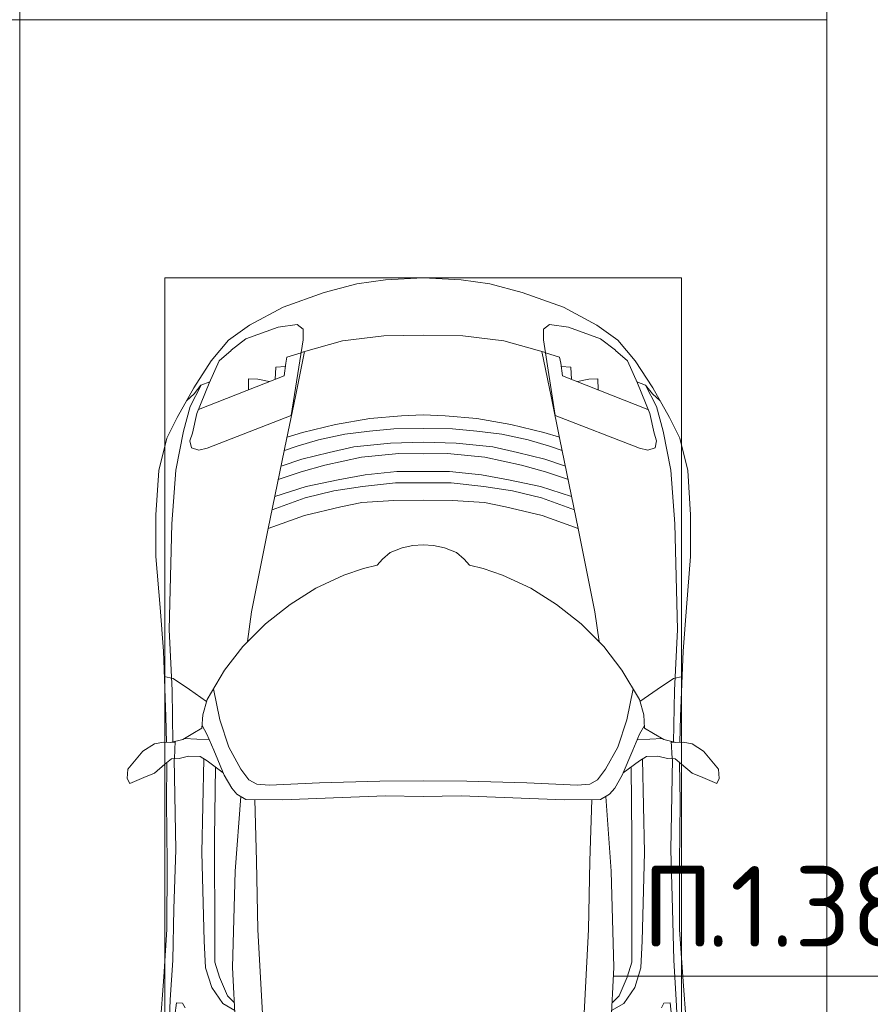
# Model space of a CAD drawing. Header units: millimetres. Extents: x -32229 to 169101, y -13689 to 125138.
# Tile 156 of 202: x 55035 to 57670, y 84600 to 87650. Entities that reach past the tile are written whole.
import ezdxf

# ---------------------------------------------------------------- set-up
doc = ezdxf.new("R2010")
doc.units = ezdxf.units.MM
for name, color, linetype, lineweight in [('A-DETL-____-THIN', 7, 'Continuous', 9), ('A-DETL-GENF-OTLN', 7, 'Continuous', 18), ('C-PRKG-____-OTLN', 7, 'Continuous', 18), ('G-____-____-TEXT', 7, 'Continuous', 9)]:
    doc.layers.add(name, color=color, linetype=linetype, lineweight=lineweight)
doc.styles.add('ISOCPEUR', font='isocpeur.ttf', dxfattribs={"height": 250})

# ---------------------------------------------------------------- blocks, each defined once
blk = doc.blocks.new('АР_Машиноместо - 4900x2400_М__5300х2500_ С МГН-5430519--01 ЭМ')
at = {"layer": 'C-PRKG-____-OTLN', "color": 253, "lineweight": 13, "true_color": 0xaaaaaa}
for p, q in [((2500, 0), (2500, -5300)), ((2500, -5300), (0, -5300))]:
    blk.add_line(p, q, dxfattribs=at)
blk = doc.blocks.new('АР_Машиноместо - 4900x2400_М__5300х2500_-3113489--01 ЭМ')
at = {"layer": 'A-DETL-GENF-OTLN', "color": 253, "lineweight": 13, "true_color": 0xaaaaaa}
for p, q in [((659.3, 2936), (676.4, 3260.1)), ((1840.7, 2936), (1823.6, 3260.1)), ((432.8, 3149.3), (446, 2964.8)), ((2067.2, 3149.3), (2054, 2964.8)), ((485.6, 3046.1), (480.8, 3085)), ((2014.4, 3046.1), (2019.2, 3085)), ((512.2, 3061.4), (504.5, 3046.6)), ((1987.8, 3061.4), (1995.5, 3046.6)), ((504.5, 3046.6), (485.6, 3046.1)), ((643.6, 3024.6), (618.7, 2966.7)), ((665.1, 3046.1), (643.6, 3024.6)), ((1834.9, 3046.1), (1856.4, 3024.6)), ((1856.4, 3024.6), (1881.3, 2966.7)), ((1995.5, 3046.6), (2014.4, 3046.1)), ((446, 2964.8), (456.1, 2818.3)), ((618.7, 2966.7), (604.4, 2919.4)), ((1881.3, 2966.7), (1895.6, 2919.4)), ((2054, 2964.8), (2043.9, 2818.3)), ((667.8, 2638.3), (659.3, 2936)), ((1832.2, 2638.3), (1840.7, 2936)), ((604.4, 2919.4), (604.4, 2850.8)), ((1895.6, 2919.4), (1895.6, 2850.8)), ((604.4, 2850.8), (603.5, 2534.3)), ((1895.6, 2850.8), (1896.5, 2534.3)), ((456.1, 2818.3), (456.8, 2613.6)), ((2043.9, 2818.3), (2043.2, 2613.6)), ((684.8, 2406.5), (667.8, 2638.3)), ((1815.2, 2406.5), (1832.2, 2638.3)), ((456.8, 2613.6), (454.5, 2423.6)), ((2043.2, 2613.6), (2045.5, 2423.6)), ((603.5, 2534.3), (606.1, 2314.9)), ((1896.5, 2534.3), (1893.9, 2314.9)), ((454.5, 2423.6), (456, 2301.1)), ((700.6, 2415.4), (672.8, 2399.7)), ((813.8, 2416.7), (700.6, 2415.4)), ((999.2, 2409.3), (813.8, 2416.7)), ((1500.8, 2409.3), (1686.2, 2416.7)), ((1686.2, 2416.7), (1799.4, 2415.4)), ((1799.4, 2415.4), (1827.2, 2399.7)), ((2045.5, 2423.6), (2044, 2301.1)), ((656.7, 2380.3), (633.8, 2340.5)), ((672.8, 2399.7), (656.7, 2380.3)), ((1132.7, 2404.6), (999.2, 2409.3)), ((1250, 2406.6), (1132.7, 2404.6)), ((1250, 2406.6), (1367.3, 2404.6)), ((1367.3, 2404.6), (1500.8, 2409.3)), ((1827.2, 2399.7), (1843.3, 2380.3)), ((1843.3, 2380.3), (1866.2, 2340.5)), ((341.2, 2366.2), (333.1, 2350.6)), ((333.1, 2350.6), (335.2, 2322.3)), ((384.4, 2347.9), (341.2, 2366.2)), ((710, 2355.4), (685.1, 2322.3)), ((734.3, 2368.8), (710, 2355.4)), ((772.7, 2371.5), (734.3, 2368.8)), ((929.1, 2364.1), (772.7, 2371.5)), ((1115.2, 2358.7), (929.1, 2364.1)), ((1250, 2357.8), (1115.2, 2358.7)), ((1250, 2357.8), (1384.8, 2358.7)), ((1384.8, 2358.7), (1570.9, 2364.1)), ((1570.9, 2364.1), (1727.3, 2371.5)), ((1727.3, 2371.5), (1765.7, 2368.8)), ((1765.7, 2368.8), (1790, 2355.4)), ((1790, 2355.4), (1814.9, 2322.3)), ((2115.6, 2347.9), (2158.8, 2366.2)), ((2158.8, 2366.2), (2166.9, 2350.6)), ((2166.9, 2350.6), (2164.8, 2322.3)), ((335.2, 2322.3), (381.7, 2266.4)), ((417.4, 2333.8), (384.4, 2347.9)), ((449.8, 2306.1), (417.4, 2333.8)), ((630.6, 2332.9), (580.6, 2296)), ((633.8, 2340.5), (600.8, 2263)), ((685.1, 2322.3), (647.3, 2254.2)), ((1814.9, 2322.3), (1852.7, 2254.2)), ((1866.2, 2340.5), (1899.2, 2263)), ((1869.4, 2332.9), (1919.4, 2296)), ((2050.2, 2306.1), (2082.6, 2333.8)), ((2082.6, 2333.8), (2115.6, 2347.9)), ((2164.8, 2322.3), (2118.3, 2266.4)), ((470, 2290), (449.8, 2306.1)), ((493.6, 2288.6), (470, 2290)), ((482, 2235.6), (479.1, 2288.7)), ((523.3, 2281.2), (493.6, 2288.6)), ((580.6, 2296), (559, 2282.6)), ((1919.4, 2296), (1941, 2282.6)), ((1976.7, 2281.2), (2006.4, 2288.6)), ((2006.4, 2288.6), (2030, 2290)), ((2018, 2235.6), (2020.9, 2288.7)), ((2030, 2290), (2050.2, 2306.1)), ((381.7, 2266.4), (417.4, 2243.4)), ((559, 2282.6), (523.3, 2281.2)), ((600.8, 2263), (579.9, 2213.8)), ((1899.2, 2263), (1920.1, 2213.8)), ((1941, 2282.6), (1976.7, 2281.2)), ((2118.3, 2266.4), (2082.6, 2243.4)), ((417.4, 2243.4), (445.1, 2238.7)), ((445.1, 2238.7), (481.8, 2239.5)), ((453, 2159.1), (455, 2238.9)), ((505.1, 2230), (467.5, 2239.2)), ((536.7, 2211.8), (505.1, 2230)), ((586.6, 2231.3), (510.1, 2227.1)), ((647.3, 2254.2), (619.7, 2168.6)), ((1852.7, 2254.2), (1880.3, 2168.6)), ((1913.4, 2231.3), (1989.9, 2227.1)), ((1963.3, 2211.8), (1994.9, 2230)), ((1994.9, 2230), (2032.5, 2239.2)), ((2054.9, 2238.7), (2018.2, 2239.5)), ((2047, 2159.1), (2045, 2238.9)), ((2082.6, 2243.4), (2054.9, 2238.7)), ((564.3, 2195.4), (536.7, 2211.8)), ((579.9, 2213.8), (564.9, 2186.5)), ((1920.1, 2213.8), (1935.1, 2186.5)), ((1935.7, 2195.4), (1963.3, 2211.8)), ((567.1, 2153.8), (564.3, 2195.4)), ((619.7, 2168.6), (600.3, 2072.7)), ((1880.3, 2168.6), (1899.7, 2072.7)), ((1932.9, 2153.8), (1935.7, 2195.4)), ((444.9, 1956.8), (453, 2159.1)), ((580.7, 2105.7), (567.1, 2153.8)), ((1919.3, 2105.7), (1932.9, 2153.8)), ((2055.1, 1956.8), (2047, 2159.1)), ((578.8, 2112.6), (525.5, 2074.6)), ((634.6, 2015), (580.7, 2105.7)), ((1865.4, 2015), (1919.3, 2105.7)), ((1921.2, 2112.6), (1974.5, 2074.6)), ((525.5, 2074.6), (475.1, 2041)), ((1974.5, 2074.6), (2024.9, 2041)), ((475.1, 2041), (447.5, 2034.4)), ((690.7, 1941.6), (634.6, 2015)), ((1809.3, 1941.6), (1865.4, 2015)), ((2024.9, 2041), (2052.5, 2034.4)), ((434.8, 1820.7), (444.9, 1956.8)), ((2065.2, 1820.7), (2055.1, 1956.8)), ((761.1, 1871.7), (690.7, 1941.6)), ((718.3, 1834.2), (705.7, 1926.7)), ((1738.9, 1871.7), (1809.3, 1941.6)), ((1781.7, 1834.2), (1794.3, 1926.7)), ((837.5, 1812.1), (761.1, 1871.7)), ((1662.5, 1812.1), (1738.9, 1871.7)), ((770, 1576.5), (718.3, 1834.2)), ((1730, 1576.5), (1781.7, 1834.2)), ((422, 1662.9), (434.8, 1820.7)), ((917, 1761.1), (837.5, 1812.1)), ((1583, 1761.1), (1662.5, 1812.1)), ((2078, 1662.9), (2065.2, 1820.7)), ((1004.2, 1721.4), (917, 1761.1)), ((1495.8, 1721.4), (1583, 1761.1)), ((1064.9, 1700.5), (1004.2, 1721.4)), ((1435.1, 1700.5), (1495.8, 1721.4)), ((1107.2, 1689.8), (1064.9, 1700.5)), ((1123.5, 1670.9), (1107.2, 1689.8)), ((1376.5, 1670.9), (1392.8, 1689.8)), ((1392.8, 1689.8), (1435.1, 1700.5)), ((422, 1534.1), (422, 1662.9)), ((1147.5, 1650.5), (1123.5, 1670.9)), ((1184.7, 1635.7), (1147.5, 1650.5)), ((1315.3, 1635.7), (1352.5, 1650.5)), ((1352.5, 1650.5), (1376.5, 1670.9)), ((2078, 1534.1), (2078, 1662.9)), ((1217.8, 1629.1), (1184.7, 1635.7)), ((1217.8, 1629.1), (1250, 1626.8)), ((1282.2, 1629.1), (1250, 1626.8)), ((1282.2, 1629.1), (1315.3, 1635.7)), ((826.8, 1300.9), (770, 1576.5)), ((881.7, 1536.4), (770, 1576.5)), ((1618.3, 1536.4), (1730, 1576.5)), ((1673.2, 1300.9), (1730, 1576.5)), ((430.8, 1396.6), (422, 1534.1)), ((994.9, 1509.3), (881.7, 1536.4)), ((1505.1, 1509.3), (1618.3, 1536.4)), ((2069.2, 1396.6), (2078, 1534.1)), ((884.3, 1480.8), (782, 1518.1)), ((1060, 1496.1), (994.9, 1509.3)), ((1159.3, 1489.1), (1060, 1496.1)), ((1340.7, 1489.1), (1440, 1496.1)), ((1440, 1496.1), (1505.1, 1509.3)), ((1615.7, 1480.8), (1718, 1518.1)), ((887, 1446.5), (790.4, 1477.3)), ((973.4, 1459.7), (884.3, 1480.8)), ((1250, 1488.3), (1159.3, 1489.1)), ((1250, 1488.3), (1340.7, 1489.1)), ((1526.6, 1459.7), (1615.7, 1480.8)), ((1613, 1446.5), (1709.6, 1477.3)), ((986.2, 1425.6), (887, 1446.5)), ((1061.9, 1445.7), (973.4, 1459.7)), ((1163.9, 1435.1), (1061.9, 1445.7)), ((1250, 1435.1), (1163.9, 1435.1)), ((1250, 1435.1), (1336.1, 1435.1)), ((1336.1, 1435.1), (1438.1, 1445.7)), ((1438.1, 1445.7), (1526.6, 1459.7)), ((1513.8, 1425.6), (1613, 1446.5)), ((871.4, 1401.1), (800.5, 1424.6)), ((1070, 1410.4), (986.2, 1425.6)), ((1168.3, 1399.8), (1070, 1410.4)), ((1331.7, 1399.8), (1430, 1410.4)), ((1430, 1410.4), (1513.8, 1425.6)), ((1628.6, 1401.1), (1699.5, 1424.6)), ((455.7, 1296.1), (430.8, 1396.6)), ((873.8, 1361.2), (809.9, 1383.1)), ((945.3, 1380.6), (871.4, 1401.1)), ((1059, 1354.8), (945.3, 1380.6)), ((1250, 1400.1), (1168.3, 1399.8)), ((1250, 1400.1), (1331.7, 1399.8)), ((1441, 1354.8), (1554.7, 1380.6)), ((1554.7, 1380.6), (1628.6, 1401.1)), ((1626.2, 1361.2), (1690.1, 1383.1)), ((2044.3, 1296.1), (2069.2, 1396.6)), ((958.3, 1341.1), (873.8, 1361.2)), ((1174.5, 1344.2), (1059, 1354.8)), ((1250, 1344.9), (1174.5, 1344.2)), ((1250, 1344.9), (1325.5, 1344.2)), ((1325.5, 1344.2), (1441, 1354.8)), ((1541.7, 1341.1), (1626.2, 1361.2)), ((527.2, 1305.2), (531.8, 1326)), ((531.8, 1326), (554.4, 1333.3)), ((554.4, 1333.3), (580.7, 1327.1)), ((580.7, 1327.1), (841.1, 1225.9)), ((859.1, 1321.2), (819.9, 1334.4)), ((925.2, 1301.6), (859.1, 1321.2)), ((1035, 1323.2), (958.3, 1341.1)), ((1148.3, 1312.4), (1035, 1323.2)), ((1250, 1309.3), (1148.3, 1312.4)), ((1250, 1309.3), (1351.7, 1312.4)), ((1351.7, 1312.4), (1465, 1323.2)), ((1465, 1323.2), (1541.7, 1341.1)), ((1574.8, 1301.6), (1640.9, 1321.2)), ((1640.9, 1321.2), (1680.1, 1334.4)), ((1919.3, 1327.1), (1658.9, 1225.9)), ((1945.6, 1333.3), (1919.3, 1327.1)), ((1968.2, 1326), (1945.6, 1333.3)), ((1972.8, 1305.2), (1968.2, 1326)), ((487.4, 1232.1), (455.7, 1296.1)), ((535, 1280.6), (527.2, 1305.2)), ((853.8, 1167.4), (826.8, 1300.9)), ((876.3, 1278.7), (828.3, 1293.7)), ((1007.1, 1283.7), (925.2, 1301.6)), ((1083.6, 1274.6), (1007.1, 1283.7)), ((1416.4, 1274.6), (1492.9, 1283.7)), ((1492.9, 1283.7), (1574.8, 1301.6)), ((1623.7, 1278.7), (1671.7, 1293.7)), ((1646.2, 1167.4), (1673.2, 1300.9)), ((1965, 1280.6), (1972.8, 1305.2)), ((2012.6, 1232.1), (2044.3, 1296.1)), ((548.2, 1220.1), (535, 1280.6)), ((978.6, 1254.6), (876.3, 1278.7)), ((1084.1, 1236), (978.6, 1254.6)), ((1159.1, 1267.9), (1083.6, 1274.6)), ((1250, 1266.6), (1159.1, 1267.9)), ((1250, 1266.6), (1340.9, 1267.9)), ((1340.9, 1267.9), (1416.4, 1274.6)), ((1415.9, 1236), (1521.4, 1254.6)), ((1521.4, 1254.6), (1623.7, 1278.7)), ((1951.8, 1220.1), (1965, 1280.6)), ((539.3, 1140.4), (487.4, 1232.1)), ((841.1, 1225.9), (877.7, 991.4)), ((1182.5, 1227.5), (1084.1, 1236)), ((1250, 1223.7), (1182.5, 1227.5)), ((1250, 1223.7), (1317.5, 1227.5)), ((1317.5, 1227.5), (1415.9, 1236)), ((1658.9, 1225.9), (1622.3, 991.4)), ((1960.7, 1140.4), (2012.6, 1232.1)), ((586.9, 1126.3), (548.2, 1220.1)), ((1913.1, 1126.3), (1951.8, 1220.1)), ((540.4, 1159.6), (516.2, 1180.5)), ((561.3, 1132.6), (540.4, 1159.6)), ((882.6, 1027.5), (853.8, 1167.4)), ((1617.4, 1027.5), (1646.2, 1167.4)), ((1938.7, 1132.6), (1959.6, 1159.6)), ((1959.6, 1159.6), (1983.8, 1180.5)), ((593.2, 1056.8), (539.3, 1140.4)), ((589, 1121.6), (561.3, 1132.6)), ((1906.8, 1056.8), (1960.7, 1140.4)), ((1911, 1121.6), (1938.7, 1132.6)), ((617.9, 1057.3), (586.9, 1126.3)), ((1882.1, 1057.3), (1913.1, 1126.3)), ((647.2, 992.8), (593.2, 1056.8)), ((654.7, 1024.4), (617.9, 1057.3)), ((1845.3, 1024.4), (1882.1, 1057.3)), ((1852.8, 992.8), (1906.8, 1056.8)), ((700.9, 989.1), (655, 1024.3)), ((1000.2, 994.5), (871.4, 1031.3)), ((1499.8, 994.5), (1628.6, 1031.3)), ((1799.1, 989.1), (1845, 1024.3)), ((711.9, 946.2), (647.2, 992.8)), ((800.1, 952.6), (700.9, 989.1)), ((877.7, 991.4), (877.7, 958.9)), ((1127.4, 979.8), (1000.2, 994.5)), ((1250, 977.6), (1127.4, 979.8)), ((1250, 977.6), (1372.6, 979.8)), ((1372.6, 979.8), (1499.8, 994.5)), ((1622.3, 991.4), (1622.3, 958.9)), ((1699.9, 952.6), (1799.1, 989.1)), ((1788.1, 946.2), (1852.8, 992.8)), ((815.8, 891), (711.9, 946.2)), ((859, 944.1), (800.1, 952.6)), ((877.7, 958.9), (859, 944.1)), ((1622.3, 958.9), (1641, 944.1)), ((1641, 944.1), (1699.9, 952.6)), ((1684.2, 891), (1788.1, 946.2)), ((943.3, 845.1), (815.8, 891)), ((1556.7, 845.1), (1684.2, 891)), ((1044.2, 818.6), (943.3, 845.1)), ((1455.8, 818.6), (1556.7, 845.1)), ((1132.7, 806), (1044.2, 818.6)), ((1250, 800), (1132.7, 806)), ((1250, 800), (1367.3, 806)), ((1367.3, 806), (1455.8, 818.6))]:
    blk.add_line(p, q, dxfattribs=at)
at = {"layer": 'A-DETL-GENF-OTLN', "color": 254, "lineweight": 13, "true_color": 0xd4d4d4}
for p, q in [((462, 3136.6), (466.3, 3036.3)), ((2038, 3136.6), (2033.7, 3036.3)), ((737.8, 2818.3), (752.8, 3099)), ((1762.2, 2818.3), (1747.2, 3099)), ((629, 3048.1), (666.7, 3069.7)), ((1871, 3048.1), (1833.3, 3069.7)), ((466.3, 3036.3), (473.9, 2913.7)), ((595.2, 2997.9), (629, 3048.1)), ((1904.8, 2997.9), (1871, 3048.1)), ((2033.7, 3036.3), (2026.1, 2913.7)), ((575.7, 2937.4), (595.2, 2997.9)), ((1924.3, 2937.4), (1904.8, 2997.9)), ((571.6, 2853.3), (575.7, 2937.4)), ((1928.4, 2853.3), (1924.3, 2937.4)), ((473.9, 2913.7), (477.8, 2754.7)), ((2026.1, 2913.7), (2022.2, 2754.7)), ((564.4, 2580.5), (571.6, 2853.3)), ((1935.6, 2580.5), (1928.4, 2853.3)), ((733.8, 2606.7), (737.8, 2818.3)), ((1766.2, 2606.7), (1762.2, 2818.3)), ((477.8, 2754.7), (483.3, 2571.4)), ((2022.2, 2754.7), (2016.7, 2571.4)), ((728.4, 2415.7), (733.8, 2606.7)), ((1771.6, 2415.7), (1766.2, 2606.7)), ((483.3, 2571.4), (478, 2290)), ((570.6, 2291.4), (564.4, 2580.5)), ((1929.4, 2291.4), (1935.6, 2580.5)), ((2016.7, 2571.4), (2022, 2290)), ((471.8, 2077.7), (474.5, 2239.3)), ((2028.2, 2077.7), (2025.5, 2239.3)), ((462.8, 1889.5), (471.8, 2077.7)), ((2037.2, 1889.5), (2028.2, 2077.7)), ((470.9, 1561.4), (462.8, 1889.5)), ((2029.1, 1561.4), (2037.2, 1889.5)), ((483.4, 1395.6), (470.9, 1561.4)), ((2016.6, 1395.6), (2029.1, 1561.4)), ((507.4, 1274.3), (483.4, 1395.6)), ((1992.6, 1274.3), (2016.6, 1395.6)), ((527.9, 1198.6), (507.4, 1274.3)), ((1972.1, 1198.6), (1992.6, 1274.3)), ((561.7, 1132.1), (527.9, 1198.6)), ((818.8, 1102.9), (554, 1208.1)), ((1681.2, 1102.9), (1946, 1208.1)), ((1938.3, 1132.1), (1972.1, 1198.6)), ((709.1, 1112.7), (708.2, 1146.9)), ((1790.9, 1112.7), (1791.8, 1146.9)), ((737.7, 1113.6), (709.1, 1112.7)), ((772.6, 1121.3), (737.7, 1113.6)), ((792.9, 1076.2), (791.2, 1114.5)), ((824.1, 1063.7), (818.8, 1102.9)), ((1675.9, 1063.7), (1681.2, 1102.9)), ((1707.1, 1076.2), (1708.8, 1114.5)), ((1727.4, 1121.3), (1762.3, 1113.6)), ((1762.3, 1113.6), (1790.9, 1112.7)), ((823.3, 1074.4), (792.9, 1076.2)), ((1676.7, 1074.4), (1707.1, 1076.2)), ((827.7, 1045), (824.1, 1063.7)), ((871.3, 1031.9), (827.7, 1045)), ((1628.7, 1031.9), (1672.3, 1045)), ((1672.3, 1045), (1675.9, 1063.7))]:
    blk.add_line(p, q, dxfattribs=at)
at = {"layer": 'C-PRKG-____-OTLN', "color": 253, "lineweight": 13, "true_color": 0xaaaaaa}
for p, q in [((2500, 5300), (0, 5300)), ((0, 0), (0, 5300)), ((2500, 0), (2500, 5300)), ((450, 800), (450, 4500)), ((2050, 800), (2050, 4500)), ((450, 800), (2050, 800)), ((2500, 0), (0, 0))]:
    blk.add_line(p, q, dxfattribs=at)
blk = doc.blocks.new('АР_Машиноместо - 4900x2400_М__5300х2500_-V11--01 ЭМ')
at = {"layer": 'C-PRKG-____-OTLN', "color": 253, "lineweight": 13, "true_color": 0xaaaaaa}
for q in [(0, 0), (2500, -5300)]:
    blk.add_line((2500, 0), q, dxfattribs=at)
blk = doc.blocks.new('Наметкина 10_РД_АР_П_отсоединено_rvt-1--01 ЭМ')
at = {"layer": 'C-PRKG-____-OTLN', "color": 253, "lineweight": 13, "true_color": 0xaaaaaa}
for name, p in [('АР_Машиноместо - 4900x2400_М__5300х2500_ С МГН-5430519--01 ЭМ', (52535.3, 92950)), ('АР_Машиноместо - 4900x2400_М__5300х2500_-V11--01 ЭМ', (52535.3, 87650))]:
    blk.add_blockref(name, p, dxfattribs=at)
at = {"layer": 'C-PRKG-____-OTLN', "color": 253, "lineweight": 13, "true_color": 0xaaaaaa, "rotation": 180}
for p in [(57535.3, 92950), (57535.3, 87650)]:
    blk.add_blockref('АР_Машиноместо - 4900x2400_М__5300х2500_-3113489--01 ЭМ', p, dxfattribs=at)

msp = doc.modelspace()

# ---------------------------------------------------------------- linework, layer by layer
at = {"layer": 'A-DETL-____-THIN'}
msp.add_line((57925.2, 84686.3), (56875.8, 84686.3), dxfattribs=at)

# ---------------------------------------------------------------- block references
at = {"lineweight": 5}
msp.add_blockref('Наметкина 10_РД_АР_П_отсоединено_rvt-1--01 ЭМ', (0, 0), dxfattribs=at)

# ---------------------------------------------------------------- texts
at = {"layer": 'G-____-____-TEXT', "char_height": 250, "attachment_point": 1, "style": 'ISOCPEUR'}
for s, insert, width in [('\\fISOCPEUR|b0|i0|c204|p34|;П', (56963.5, 85027.9), 240.506), ('.1.38', (57161.9, 85027.9), 1138.396)]:
    msp.add_mtext(s, dxfattribs=dict(at, insert=insert, width=width))

doc.saveas('drawing.dxf')
